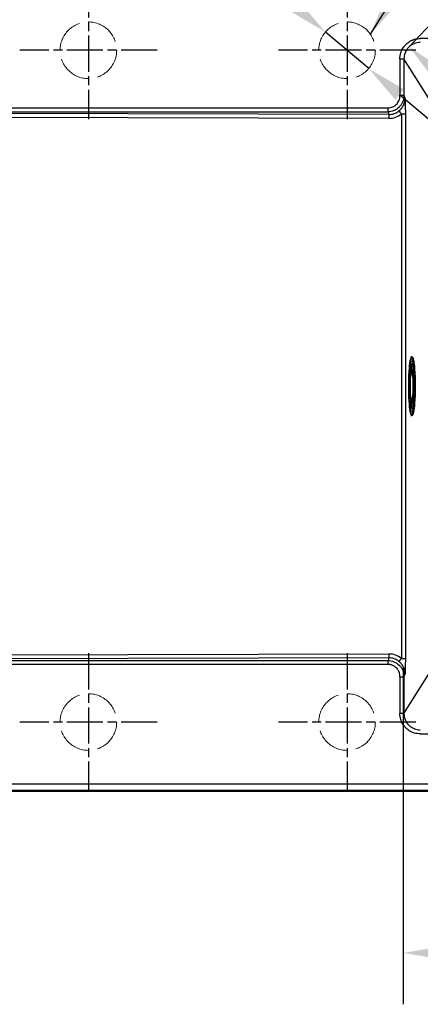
# Model space of a CAD drawing. Header units: millimetres. Extents: x 0 to 2100, y 0 to 2970.
# Tile 3 of 8: x 653 to 901, y 1354 to 1962. Entities that reach past the tile are written whole.
import ezdxf

# ---------------------------------------------------------------- set-up
doc = ezdxf.new("R2010")
doc.units = ezdxf.units.MM
doc.header["$LTSCALE"] = 10
doc.linetypes.add('CHAIN', pattern=[0.3543, 0.2362, -0.0295, 0.0591, -0.0295])
doc.linetypes.add('DASHED', pattern=[0.2068, 0.1655, -0.0413])
for name, color, linetype, lineweight in [('Center Mark(ISO)', 7, 'Continuous', 25), ('Dimensions(ISO)', 7, 'Continuous', 25), ('Sketch Geometry(ISO)', 7, 'Continuous', 50), ('Symbols(ISO)', 7, 'Continuous', 25), ('Visible Edges(ISO)', 7, 'Continuous', 50), ('Visible Tangent Edges(ISO)', 7, 'Continuous', 25)]:
    doc.layers.add(name, color=color, linetype=linetype, lineweight=lineweight)
doc.styles.add('Text_3.5mm', font='arial.ttf', dxfattribs={"width": 0.9})
doc.dimstyles.new('KS-STANDARD', dxfattribs={"dimscale": 10, "dimtxt": 3.5, "dimasz": 2.5, "dimexe": 3.175, "dimexo": 0, "dimgap": 0.8, "dimtad": 1, "dimdec": 1, "dimrnd": 1e-08, "dimtxsty": 'Text_3.5mm', "dimcen": 0.09, "dimdle": 10, "dimclrd": 7, "dimclre": 7, "dimclrt": 7, "dimadec": 0, "dimazin": 2, "dimtfac": 0.714286, "dimtdec": 4, "dimtmove": 0, "dimatfit": 3, "dimfxl": 1, "dimtolj": 1, "dimlwd": 25, "dimlwe": 25, "dimarcsym": 0})
doc.dimstyles.new('KS-STANDARD$7', dxfattribs={"dimscale": 10, "dimtxt": 3.5, "dimasz": 2.5, "dimexe": 3.175, "dimexo": 0, "dimgap": 0.8, "dimtad": 1, "dimdec": 1, "dimrnd": 1e-08, "dimtxsty": 'Text_3.5mm', "dimcen": 0.09, "dimdle": 10, "dimclrd": 7, "dimclre": 7, "dimclrt": 7, "dimadec": 0, "dimazin": 2, "dimtfac": 0.714286, "dimtdec": 4, "dimtmove": 0, "dimatfit": 3, "dimfxl": 1, "dimtolj": 1, "dimlwd": 25, "dimlwe": 25, "dimarcsym": 0})

# ---------------------------------------------------------------- blocks, each defined once
blk = doc.blocks.new('*D6')
at = {"layer": 'Defpoints', "color": 0, "linetype": 'Continuous', "transparency": 16777216}
for p in [(890.16, 1562.24), (1340.15, 1533.39), (890.16, 1385.43)]:
    blk.add_point(p, dxfattribs=at)
at = {"layer": 'Dimensions(ISO)', "color": 7, "linetype": 'Continuous', "lineweight": 25, "transparency": 16777216}
for p, q in [((890.16, 1562.24), (890.16, 1353.68)), ((1340.15, 1533.39), (1340.15, 1353.68)), ((1315.15, 1385.43), (915.16, 1385.43))]:
    blk.add_line(p, q, dxfattribs=at)
at = {"layer": 'Dimensions(ISO)', "color": 7, "linetype": 'Continuous', "transparency": 16777216}
for points in [[(915.16, 1389.6), (915.16, 1381.26), (890.16, 1385.43)], [(1315.15, 1389.6), (1315.15, 1381.26), (1340.15, 1385.43)]]:
    blk.add_solid(points, dxfattribs=at)
at = {"layer": 'Dimensions(ISO)', "color": 7, "linetype": 'Continuous', "lineweight": 25, "transparency": 16777216, "insert": (1060.2, 1411.3), "char_height": 35, "attachment_point": 4, "style": 'Text_3.5mm'}
blk.add_mtext('\\A1;\\fArial|b0|i0;\\H35.0000;~450', dxfattribs=at)
blk = doc.blocks.new('*D11')
at = {"layer": 'Defpoints', "color": 0, "linetype": 'Continuous', "transparency": 16777216}
for p in [(841.96, 1954.32), (868.75, 1931.79)]:
    blk.add_point(p, dxfattribs=at)
at = {"layer": 'Dimensions(ISO)', "color": 7, "linetype": 'Continuous', "lineweight": 25, "transparency": 16777216}
for p, q in [((822.83, 1970.42), (719.19, 2057.6)), ((868.75, 1931.79), (841.96, 1954.32)), ((887.88, 1915.7), (907.01, 1899.61))]:
    blk.add_line(p, q, dxfattribs=at)
at = {"layer": 'Dimensions(ISO)', "color": 7, "linetype": 'Continuous', "transparency": 16777216}
for points in [[(825.51, 1973.61), (820.15, 1967.23), (841.96, 1954.32)], [(890.56, 1918.89), (885.19, 1912.51), (868.75, 1931.79)]]:
    blk.add_solid(points, dxfattribs=at)
at = {"layer": 'Dimensions(ISO)', "color": 7, "linetype": 'Continuous', "lineweight": 25, "transparency": 16777216, "insert": (742.59, 2073), "char_height": 35, "attachment_point": 4, "rotation": 319.92935, "style": 'Text_3.5mm'}
blk.add_mtext('\\A1;∅35', dxfattribs=at)
blk = doc.blocks.new('*D14')
at = {"layer": 'Defpoints', "color": 0, "linetype": 'Continuous', "transparency": 16777216}
for p in [(893.49, 1944.92), (1337.21, 1526.2), (1337.5, 1526.51)]:
    blk.add_point(p, dxfattribs=at)
at = {"layer": 'Dimensions(ISO)', "color": 7, "linetype": 'Continuous', "lineweight": 25, "transparency": 16777216}
for p, q in [((893.49, 1944.92), (915.57, 1968.31)), ((911.96, 1928.06), (1319.31, 1543.66)), ((1337.21, 1526.2), (1359.29, 1549.6))]:
    blk.add_line(p, q, dxfattribs=at)
at = {"layer": 'Dimensions(ISO)', "color": 7, "linetype": 'Continuous', "transparency": 16777216}
for points in [[(914.82, 1931.09), (909.1, 1925.03), (893.78, 1945.22)], [(1322.17, 1546.69), (1316.46, 1540.63), (1337.5, 1526.51)]]:
    blk.add_solid(points, dxfattribs=at)
at = {"layer": 'Dimensions(ISO)', "color": 7, "linetype": 'Continuous', "lineweight": 25, "transparency": 16777216, "insert": (1098.79, 1787.33), "char_height": 35, "attachment_point": 4, "rotation": 316.66041, "style": 'Text_3.5mm'}
blk.add_mtext('\\A1;\\fArial|b0|i0;\\H35.0000;~610', dxfattribs=at)

msp = doc.modelspace()

# ---------------------------------------------------------------- linework, layer by layer
at = {"layer": 'Center Mark(ISO)', "linetype": 'CHAIN', "ltscale": 9.445163}
for p, q in [((695.353, 1985.559), (695.353, 1900.559)), ((855.353, 1985.559), (855.353, 1900.559)), ((737.853, 1943.059), (652.853, 1943.059)), ((897.853, 1943.059), (812.853, 1943.059)), ((695.353, 1570.559), (695.353, 1485.559)), ((855.353, 1570.559), (855.353, 1485.559)), ((737.853, 1528.059), (652.853, 1528.059)), ((897.853, 1528.059), (812.853, 1528.059))]:
    msp.add_line(p, q, dxfattribs=at)
at = {"layer": 'Sketch Geometry(ISO)', "linetype": 'DASHED', "lineweight": 18, "ltscale": 13.292522}
for centre in [(695.353, 1943.059), (855.353, 1943.059), (695.353, 1528.059), (855.353, 1528.059)]:
    msp.add_circle(centre, 17.5, dxfattribs=at)
at = {"layer": 'Visible Edges(ISO)'}
for p, q in [((894.718, 1753.559), (895.248, 1753.559)), ((894.724, 1745.513), (894.455, 1745.516)), ((894.724, 1725.604), (894.455, 1725.602)), ((894.718, 1717.559), (895.248, 1717.559)), ((1362.353, 1485.559), (408.353, 1485.559))]:
    msp.add_line(p, q, dxfattribs=at)
for points, knots in [([(896.77, 1747.806), (896.697, 1748.519), (896.618, 1749.178), (896.449, 1750.37), (896.359, 1750.903), (896.17, 1751.828), (896.072, 1752.221), (895.867, 1752.858), (895.762, 1753.103), (895.535, 1753.447), (895.404, 1753.559), (895.248, 1753.559)], [2.3235049, 2.3235049, 2.3235049, 2.3235049, 2.48712245, 2.48712245, 2.65074, 2.65074, 2.81435755, 2.81435755, 2.9779751, 2.9779751, 3.14159265, 3.14159265, 3.14159265, 3.14159265]), ([(895.157, 1748.945), (895.157, 1748.945), (895.14, 1748.92), (895.059, 1748.758), (894.97, 1748.51), (894.765, 1747.685), (894.644, 1747.008), (894.418, 1745.277), (894.314, 1744.192), (894.145, 1741.754), (894.082, 1740.395), (894.003, 1737.553), (893.988, 1736.07), (894.01, 1733.135), (894.047, 1731.683), (894.168, 1728.964), (894.252, 1727.697), (894.457, 1725.485), (894.578, 1724.537), (894.834, 1723.089), (894.977, 1722.564), (895.122, 1722.225), (895.157, 1722.173), (895.157, 1722.173)], [3.2813081, 3.2813081, 3.2813081, 3.2813081, 3.3570098, 3.3570098, 3.5538219, 3.5538219, 3.8366732, 3.8366732, 4.1469785, 4.1469785, 4.4633625, 4.4633625, 4.7813558, 4.7813558, 5.0996072, 5.0996072, 5.4171426, 5.4171426, 5.7318004, 5.7318004, 6.0337965, 6.0337965, 6.1434699, 6.1434699, 6.1434699, 6.1434699]), ([(896.77, 1723.312), (896.918, 1724.764), (897.031, 1726.303), (897.202, 1729.539), (897.259, 1731.234), (897.316, 1734.683), (897.316, 1736.435), (897.259, 1739.884), (897.202, 1741.579), (897.031, 1744.815), (896.918, 1746.354), (896.77, 1747.806)], [0.8180878, 0.8180878, 0.8180878, 0.8180878, 1.1191712, 1.1191712, 1.4202546, 1.4202546, 1.721338, 1.721338, 2.0224215, 2.0224215, 2.3235049, 2.3235049, 2.3235049, 2.3235049]), ([(894.724, 1725.604), (894.867, 1725.606), (895.006, 1725.644), (895.245, 1725.759), (895.336, 1725.836), (895.528, 1726.036), (895.593, 1726.153), (895.885, 1726.748), (895.992, 1727.327), (896.205, 1728.812), (896.285, 1729.602), (896.409, 1731.336), (896.454, 1732.271), (896.508, 1734.211), (896.518, 1735.217), (896.503, 1737.203), (896.478, 1738.185), (896.394, 1740.031), (896.336, 1740.895), (896.19, 1742.432), (896.102, 1743.1), (895.888, 1744.229), (895.816, 1744.628), (895.481, 1745.13), (895.404, 1745.228), (895.156, 1745.414), (894.974, 1745.501), (894.752, 1745.513), (894.738, 1745.513), (894.724, 1745.513)], [0.919379, 0.919379, 0.919379, 0.919379, 0.9709675, 0.9709675, 1.0315904, 1.0315904, 1.1370769, 1.1370769, 1.5680628, 1.5680628, 1.9096984, 1.9096984, 2.2362904, 2.2362904, 2.5598043, 2.5598043, 2.8828508, 2.8828508, 3.2072055, 3.2072055, 3.5371121, 3.5371121, 3.8983154, 3.8983154, 3.9786873, 3.9786873, 4.0540748, 4.0540748, 4.0590591, 4.0590591, 4.0590591, 4.0590591]), ([(895.248, 1717.559), (895.404, 1717.559), (895.535, 1717.671), (895.762, 1718.015), (895.867, 1718.259), (896.072, 1718.897), (896.17, 1719.29), (896.359, 1720.215), (896.449, 1720.748), (896.618, 1721.939), (896.697, 1722.598), (896.77, 1723.312)], [0, 0, 0, 0, 0.16361755, 0.16361755, 0.3272351, 0.3272351, 0.49085265, 0.49085265, 0.6544702, 0.6544702, 0.81808775, 0.81808775, 0.81808775, 0.81808775])]:
    msp.add_open_spline(points, degree=3, knots=knots, dxfattribs=at)
at = {"layer": 'Visible Tangent Edges(ISO)'}
for p, q in [((1330.02, 1950.35), (900.679, 1950.35)), ((888.062, 1937.733), (890.553, 1937.733)), ((888.062, 1937.733), (888.062, 1915.067)), ((905.629, 1913.659), (890.553, 1937.733)), ((890.553, 1937.733), (890.553, 1915.067)), ((890.553, 1915.067), (888.062, 1915.067)), ((890.553, 1915.067), (891.229, 1912.997)), ((440.509, 1907.477), (880.703, 1907.477)), ((440.509, 1905.062), (880.703, 1905.062)), ((881.247, 1903.397), (441.149, 1904.423)), ((880.703, 1905.062), (880.703, 1907.477)), ((880.703, 1905.062), (881.247, 1903.397)), ((881.225, 1900.982), (441.127, 1902.008)), ((888.958, 1903.76), (888.958, 1567.358)), ((888.958, 1903.76), (891.427, 1903.76)), ((891.427, 1903.76), (891.427, 1567.358)), ((441.127, 1569.11), (881.225, 1570.135)), ((440.509, 1566.055), (880.703, 1566.055)), ((880.703, 1563.641), (440.509, 1563.641)), ((881.247, 1567.721), (441.149, 1566.695)), ((881.247, 1567.721), (880.703, 1566.055)), ((880.703, 1563.641), (880.703, 1566.055)), ((888.958, 1567.358), (891.427, 1567.358)), ((891.229, 1558.121), (890.553, 1556.051)), ((890.553, 1533.385), (905.629, 1557.459)), ((888.062, 1556.051), (890.553, 1556.051)), ((888.062, 1556.051), (888.062, 1533.385)), ((890.553, 1556.051), (890.553, 1533.385)), ((890.553, 1533.385), (888.062, 1533.385)), ((900.679, 1520.768), (1330.02, 1520.768)), ((408.353, 1489.848), (1362.353, 1489.848)), ((408.353, 1485.858), (1362.353, 1485.858))]:
    msp.add_line(p, q, dxfattribs=at)
for centre, major_axis, ratio, start_param, end_param in [((888.98, 1903.76), (-1.595, 1.925), 0.006695, 0.2562002, 1.5652477), ((881.247, 1900.982), (0.006, 2.5), 0.0086953, 0.2618095, 1.5708161), ((895.248, 1735.559), (0, 18), 0.1089281, 0, 3.1415927), ((895.346, 1735.559), (0, -17.915), 0.1089281, 2.3235049, 7.1012731), ((894.818, 1735.559), (0, 13.25), 0.1089281, 5.3988504, 6.1356017), ((894.723, 1735.559), (0, 9.955), 0.1089281, 6.282229, 6.5767185), ((894.723, 1735.559), (0, -9.955), 0.1089281, 5.9896521, 6.2841416), ((894.818, 1735.559), (0, -13.25), 0.1089281, 0.1475836, 0.8843349), ((881.247, 1570.135), (0.006, -2.5), 0.0086953, 4.7123692, 6.0213758), ((888.98, 1567.358), (-1.595, -1.925), 0.006695, 4.7179376, 6.0269852)]:
    msp.add_ellipse(centre, major_axis=major_axis, ratio=ratio, start_param=start_param, end_param=end_param, dxfattribs=at)
for major_axis in [(0, -15.688), (0, -13.95), (0, -9.155)]:
    msp.add_ellipse((895.511, 1735.559), major_axis=major_axis, ratio=0.1089281, dxfattribs=at)
for points, knots in [([(888.062, 1937.733), (888.062, 1939.019), (888.25, 1940.291), (888.653, 1941.569), (888.759, 1941.905), (888.878, 1942.236), (889.013, 1942.564), (889.39, 1943.483), (889.881, 1944.383), (890.553, 1945.287), (890.91, 1945.767), (891.302, 1946.225), (891.744, 1946.668), (892.433, 1947.356), (893.243, 1948.013), (894.259, 1948.61), (894.753, 1948.901), (895.275, 1949.164), (895.848, 1949.399), (896.242, 1949.561), (896.662, 1949.71), (897.114, 1949.842), (898.223, 1950.164), (899.437, 1950.35), (900.679, 1950.35)], [0, 0, 0, 0, 0.25, 0.25, 0.25, 0.3157978, 0.3157978, 0.3157978, 0.5, 0.5, 0.5, 0.597836, 0.597836, 0.597836, 0.75, 0.75, 0.75, 0.8240293, 0.8240293, 0.8240293, 0.875, 0.875, 0.875, 1, 1, 1, 1]), ([(900.679, 1947.859), (899.472, 1947.863), (898.176, 1947.649), (896.926, 1947.16), (896.881, 1947.143), (896.835, 1947.125), (896.79, 1947.106), (895.589, 1946.616), (894.444, 1945.868), (893.494, 1944.918), (892.544, 1943.968), (891.796, 1942.823), (891.306, 1941.622), (891.288, 1941.577), (891.269, 1941.531), (891.252, 1941.486), (890.763, 1940.236), (890.549, 1938.94), (890.553, 1937.733)], [0, 0, 0, 0, 0.25, 0.25, 0.25, 0.25911564, 0.25911564, 0.25911564, 0.5, 0.5, 0.5, 0.74088436, 0.74088436, 0.74088436, 0.75, 0.75, 0.75, 1, 1, 1, 1]), ([(880.703, 1907.477), (881.758, 1907.477), (882.771, 1907.72), (883.597, 1908.079), (883.899, 1908.211), (884.177, 1908.357), (884.429, 1908.508), (884.45, 1908.521), (884.472, 1908.534), (884.493, 1908.547), (885.009, 1908.864), (885.453, 1909.225), (885.83, 1909.601), (886.141, 1909.912), (886.407, 1910.233), (886.635, 1910.552), (886.95, 1910.993), (887.206, 1911.453), (887.41, 1911.92), (887.859, 1912.947), (888.062, 1914.009), (888.062, 1915.067)], [0, 0, 0, 0, 0.178836, 0.178836, 0.178836, 0.2443491, 0.2443491, 0.2443491, 0.25, 0.25, 0.25, 0.3870603, 0.3870603, 0.3870603, 0.5, 0.5, 0.5, 0.6563979, 0.6563979, 0.6563979, 1, 1, 1, 1]), ([(890.553, 1915.067), (890.546, 1913.812), (890.356, 1912.692), (889.859, 1911.41), (889.797, 1911.249), (889.731, 1911.092), (889.661, 1910.937), (889.175, 1909.852), (888.525, 1908.89), (887.69, 1908.034), (887.641, 1907.984), (887.592, 1907.934), (887.542, 1907.885), (886.671, 1907.029), (885.627, 1906.337), (884.559, 1905.873), (884.491, 1905.844), (884.424, 1905.815), (884.356, 1905.788), (883.157, 1905.3), (881.918, 1905.069), (880.703, 1905.062)], [0.00000003, 0.00000003, 0.00000003, 0.00000003, 0.25, 0.25, 0.25, 0.28122864, 0.28122864, 0.28122864, 0.5, 0.5, 0.5, 0.51277125, 0.51277125, 0.51277125, 0.73589331, 0.73589331, 0.73589331, 0.75, 0.75, 0.75, 1, 1, 1, 1]), ([(887.433, 1905.619), (887.503, 1905.674), (887.575, 1905.731), (887.648, 1905.791), (887.718, 1905.848), (887.788, 1905.907), (887.857, 1905.968), (887.999, 1906.09), (888.136, 1906.217), (888.26, 1906.337), (888.27, 1906.347), (888.28, 1906.357), (888.29, 1906.366), (888.417, 1906.49), (888.545, 1906.621), (888.672, 1906.76), (888.778, 1906.875), (888.899, 1907.013), (888.997, 1907.131), (889.017, 1907.156), (889.036, 1907.179), (889.055, 1907.202), (889.161, 1907.332), (889.269, 1907.472), (889.379, 1907.622), (889.434, 1907.698), (889.49, 1907.776), (889.545, 1907.857), (889.574, 1907.898), (889.608, 1907.949), (889.639, 1907.996), (889.668, 1908.04), (889.694, 1908.081), (889.711, 1908.108), (889.838, 1908.305), (889.99, 1908.551), (890.18, 1908.922), (890.203, 1908.967), (890.227, 1909.015), (890.252, 1909.064), (890.363, 1909.29), (890.449, 1909.488), (890.518, 1909.653), (890.552, 1909.735), (890.581, 1909.81), (890.606, 1909.876), (890.632, 1909.943), (890.638, 1909.959), (890.671, 1910.051), (890.738, 1910.235), (890.795, 1910.411), (890.844, 1910.577), (890.881, 1910.703), (890.909, 1910.806), (890.94, 1910.925), (890.95, 1910.963), (890.96, 1911.004), (890.97, 1911.047), (891.018, 1911.247), (891.056, 1911.428), (891.088, 1911.61), (891.113, 1911.748), (891.134, 1911.887), (891.153, 1912.035), (891.165, 1912.125), (891.175, 1912.214), (891.184, 1912.301), (891.209, 1912.544), (891.223, 1912.776), (891.229, 1912.997)], [0, 0, 0, 0, 0.03065562, 0.03065562, 0.03065562, 0.06006841, 0.06006841, 0.06006841, 0.11998262, 0.11998262, 0.11998262, 0.125, 0.125, 0.125, 0.1875, 0.1875, 0.1875, 0.2392809, 0.2392809, 0.2392809, 0.25, 0.25, 0.25, 0.3125, 0.3125, 0.3125, 0.34375, 0.34375, 0.34375, 0.3598556, 0.3598556, 0.3598556, 0.375, 0.375, 0.375, 0.48628207, 0.48628207, 0.48628207, 0.5, 0.5, 0.5, 0.5625, 0.5625, 0.5625, 0.59375, 0.59375, 0.59375, 0.625, 0.625, 0.625, 0.6875, 0.6875, 0.6875, 0.73461726, 0.73461726, 0.73461726, 0.75, 0.75, 0.75, 0.82080443, 0.82080443, 0.82080443, 0.875, 0.875, 0.875, 0.90818552, 0.90818552, 0.90818552, 0.99999999, 0.99999999, 0.99999999, 0.99999999]), ([(891.229, 1912.997), (891.234, 1912.751), (891.24, 1912.485), (891.246, 1912.229), (891.25, 1912.097), (891.253, 1911.968), (891.256, 1911.846), (891.259, 1911.725), (891.263, 1911.595), (891.266, 1911.464), (891.273, 1911.203), (891.281, 1910.933), (891.287, 1910.7), (891.294, 1910.46), (891.302, 1910.207), (891.309, 1909.938), (891.313, 1909.815), (891.317, 1909.688), (891.32, 1909.557), (891.332, 1909.143), (891.342, 1908.814), (891.352, 1908.413), (891.367, 1907.878), (891.379, 1907.384), (891.39, 1906.88), (891.395, 1906.627), (891.4, 1906.372), (891.405, 1906.108), (891.409, 1905.848), (891.413, 1905.589), (891.417, 1905.331), (891.42, 1905.07), (891.422, 1904.809), (891.424, 1904.549), (891.425, 1904.418), (891.425, 1904.287), (891.426, 1904.155), (891.426, 1904.024), (891.427, 1903.892), (891.427, 1903.76)], [0, 0, 0, 0, 0.0825488, 0.0825488, 0.0825488, 0.125, 0.125, 0.125, 0.1670343, 0.1670343, 0.1670343, 0.25, 0.25, 0.25, 0.3356337, 0.3356337, 0.3356337, 0.375, 0.375, 0.375, 0.5, 0.5, 0.5, 0.6665133, 0.6665133, 0.6665133, 0.75, 0.75, 0.75, 0.8322588, 0.8322588, 0.8322588, 0.9156891, 0.9156891, 0.9156891, 0.9577541, 0.9577541, 0.9577541, 1, 1, 1, 1]), ([(881.247, 1903.397), (882.302, 1903.388), (883.346, 1903.543), (884.419, 1903.912), (884.459, 1903.926), (884.499, 1903.94), (884.539, 1903.954), (885.569, 1904.324), (886.563, 1904.89), (887.433, 1905.619)], [0, 0, 0, 0, 0.5, 0.5, 0.5, 0.5186503, 0.5186503, 0.5186503, 1, 1, 1, 1]), ([(881.225, 1900.982), (882.622, 1900.979), (885.419, 1901.459), (887.882, 1902.869), (888.958, 1903.76)], [0, 0, 0, 0, 0.5000004, 1, 1, 1, 1]), ([(888.958, 1567.358), (887.882, 1568.249), (885.419, 1569.659), (882.622, 1570.139), (881.225, 1570.135)], [0, 0, 0, 0, 0.4999996, 1, 1, 1, 1]), ([(880.703, 1566.055), (881.919, 1566.049), (883.14, 1565.826), (884.356, 1565.33), (884.366, 1565.326), (884.376, 1565.322), (884.386, 1565.318), (885.519, 1564.852), (886.637, 1564.117), (887.521, 1563.253), (887.578, 1563.197), (887.635, 1563.141), (887.69, 1563.084), (887.92, 1562.849), (888.141, 1562.598), (888.353, 1562.331), (888.565, 1562.065), (888.782, 1561.759), (888.956, 1561.488), (889.274, 1560.989), (889.576, 1560.406), (889.801, 1559.855), (889.821, 1559.806), (889.84, 1559.757), (889.859, 1559.708), (890.089, 1559.115), (890.274, 1558.447), (890.382, 1557.861), (890.443, 1557.532), (890.491, 1557.163), (890.518, 1556.841), (890.539, 1556.59), (890.551, 1556.326), (890.553, 1556.051)], [0, 0, 0, 0, 0.25, 0.25, 0.25, 0.25206745, 0.25206745, 0.25206745, 0.48495047, 0.48495047, 0.48495047, 0.5, 0.5, 0.5, 0.5625, 0.5625, 0.5625, 0.625, 0.625, 0.625, 0.73976836, 0.73976836, 0.73976836, 0.75, 0.75, 0.75, 0.875, 0.875, 0.875, 0.94518245, 0.94518245, 0.94518245, 0.99999997, 0.99999997, 0.99999997, 0.99999997]), ([(888.062, 1556.051), (888.062, 1557.035), (887.896, 1558), (887.519, 1558.952), (887.38, 1559.303), (887.211, 1559.652), (887.007, 1559.996), (886.893, 1560.187), (886.769, 1560.377), (886.635, 1560.566), (886.397, 1560.9), (886.129, 1561.221), (885.815, 1561.532), (885.448, 1561.896), (885.018, 1562.249), (884.493, 1562.571), (884.178, 1562.765), (883.842, 1562.939), (883.468, 1563.093), (883.265, 1563.177), (883.051, 1563.255), (882.822, 1563.325), (882.17, 1563.524), (881.444, 1563.641), (880.703, 1563.641)], [0, 0, 0, 0, 0.3175375, 0.3175375, 0.3175375, 0.4347826, 0.4347826, 0.4347826, 0.5, 0.5, 0.5, 0.615175, 0.615175, 0.615175, 0.75, 0.75, 0.75, 0.8311013, 0.8311013, 0.8311013, 0.875, 0.875, 0.875, 1, 1, 1, 1]), ([(887.433, 1565.499), (886.565, 1566.227), (885.538, 1566.805), (884.539, 1567.164), (884.499, 1567.178), (884.459, 1567.192), (884.419, 1567.206), (883.901, 1567.384), (883.33, 1567.523), (882.814, 1567.604), (882.299, 1567.686), (881.774, 1567.725), (881.247, 1567.721)], [0, 0, 0, 0, 0.480741, 0.480741, 0.480741, 0.5, 0.5, 0.5, 0.75, 0.75, 0.75, 1, 1, 1, 1]), ([(891.229, 1558.121), (891.224, 1558.308), (891.212, 1558.516), (891.194, 1558.72), (891.182, 1558.845), (891.169, 1558.968), (891.154, 1559.083), (891.144, 1559.159), (891.133, 1559.235), (891.121, 1559.314), (891.108, 1559.394), (891.094, 1559.476), (891.079, 1559.559), (891.049, 1559.724), (891.006, 1559.924), (890.971, 1560.071), (890.94, 1560.199), (890.904, 1560.336), (890.862, 1560.479), (890.857, 1560.5), (890.851, 1560.52), (890.844, 1560.541), (890.82, 1560.624), (890.793, 1560.709), (890.765, 1560.797), (890.736, 1560.885), (890.69, 1561.017), (890.672, 1561.067), (890.627, 1561.191), (890.556, 1561.38), (890.459, 1561.606), (890.4, 1561.743), (890.331, 1561.895), (890.252, 1562.054), (890.149, 1562.264), (890.049, 1562.447), (889.957, 1562.606), (889.943, 1562.631), (889.929, 1562.656), (889.915, 1562.679), (889.884, 1562.731), (889.855, 1562.78), (889.827, 1562.826), (889.786, 1562.893), (889.767, 1562.924), (889.712, 1563.01), (889.601, 1563.183), (889.489, 1563.345), (889.379, 1563.495), (889.269, 1563.646), (889.181, 1563.761), (889.054, 1563.916), (888.842, 1564.177), (888.648, 1564.391), (888.424, 1564.618), (888.381, 1564.662), (888.336, 1564.706), (888.29, 1564.751), (888.23, 1564.811), (888.168, 1564.869), (888.107, 1564.926), (887.997, 1565.028), (887.887, 1565.126), (887.777, 1565.219), (887.662, 1565.317), (887.547, 1565.41), (887.433, 1565.499)], [0.00000001, 0.00000001, 0.00000001, 0.00000001, 0.07752858, 0.07752858, 0.07752858, 0.125, 0.125, 0.125, 0.1558653, 0.1558653, 0.1558653, 0.1875, 0.1875, 0.1875, 0.25, 0.25, 0.25, 0.30477856, 0.30477856, 0.30477856, 0.3125, 0.3125, 0.3125, 0.34375, 0.34375, 0.34375, 0.375, 0.375, 0.375, 0.45269857, 0.45269857, 0.45269857, 0.5, 0.5, 0.5, 0.5625, 0.5625, 0.5625, 0.57233929, 0.57233929, 0.57233929, 0.59375, 0.59375, 0.59375, 0.625, 0.625, 0.625, 0.6875, 0.6875, 0.6875, 0.75, 0.75, 0.75, 0.85474547, 0.85474547, 0.85474547, 0.875, 0.875, 0.875, 0.90175403, 0.90175403, 0.90175403, 0.94989346, 0.94989346, 0.94989346, 1, 1, 1, 1]), ([(891.427, 1567.358), (891.427, 1567.227), (891.426, 1567.095), (891.426, 1566.962), (891.425, 1566.832), (891.425, 1566.7), (891.424, 1566.569), (891.422, 1566.307), (891.42, 1566.045), (891.417, 1565.787), (891.413, 1565.523), (891.409, 1565.263), (891.405, 1565.01), (891.401, 1564.761), (891.395, 1564.496), (891.39, 1564.238), (891.387, 1564.107), (891.384, 1563.978), (891.381, 1563.854), (891.373, 1563.486), (891.362, 1563.057), (891.352, 1562.705), (891.348, 1562.529), (891.342, 1562.311), (891.337, 1562.133), (891.332, 1561.954), (891.325, 1561.713), (891.32, 1561.561), (891.317, 1561.459), (891.313, 1561.302), (891.309, 1561.18), (891.308, 1561.12), (891.306, 1561.06), (891.304, 1560.989), (891.298, 1560.772), (891.293, 1560.625), (891.287, 1560.417), (891.28, 1560.141), (891.273, 1559.901), (891.266, 1559.654), (891.263, 1559.531), (891.26, 1559.405), (891.256, 1559.272), (891.253, 1559.143), (891.25, 1559.015), (891.246, 1558.889), (891.24, 1558.627), (891.234, 1558.372), (891.229, 1558.121)], [0, 0, 0, 0, 0.0419998, 0.0419998, 0.0419998, 0.0834378, 0.0834378, 0.0834378, 0.1659216, 0.1659216, 0.1659216, 0.25, 0.25, 0.25, 0.3328338, 0.3328338, 0.3328338, 0.375, 0.375, 0.375, 0.5, 0.5, 0.5, 0.5625, 0.5625, 0.5625, 0.625, 0.625, 0.625, 0.6670058, 0.6670058, 0.6670058, 0.6875, 0.6875, 0.6875, 0.75, 0.75, 0.75, 0.8332798, 0.8332798, 0.8332798, 0.875, 0.875, 0.875, 0.9155925, 0.9155925, 0.9155925, 1, 1, 1, 1]), ([(900.679, 1520.768), (899.442, 1520.768), (898.187, 1520.964), (897.114, 1521.276), (896.722, 1521.39), (896.343, 1521.521), (895.98, 1521.665), (895.35, 1521.916), (894.771, 1522.206), (894.259, 1522.507), (894.038, 1522.636), (893.824, 1522.771), (893.617, 1522.91), (892.892, 1523.397), (892.257, 1523.934), (891.707, 1524.488), (891.27, 1524.928), (890.888, 1525.381), (890.553, 1525.831), (889.903, 1526.705), (889.386, 1527.641), (889.003, 1528.578), (888.87, 1528.902), (888.754, 1529.227), (888.652, 1529.549), (888.257, 1530.802), (888.062, 1532.095), (888.062, 1533.385)], [0, 0, 0, 0, 0.125, 0.125, 0.125, 0.1706149, 0.1706149, 0.1706149, 0.25, 0.25, 0.25, 0.2842676, 0.2842676, 0.2842676, 0.40445, 0.40445, 0.40445, 0.5, 0.5, 0.5, 0.6857228, 0.6857228, 0.6857228, 0.75, 0.75, 0.75, 1, 1, 1, 1]), ([(890.553, 1533.385), (890.549, 1532.178), (890.763, 1530.882), (891.252, 1529.632), (891.267, 1529.593), (891.282, 1529.554), (891.298, 1529.515), (891.783, 1528.32), (892.523, 1527.179), (893.464, 1526.23), (893.474, 1526.22), (893.484, 1526.21), (893.494, 1526.2), (893.954, 1525.739), (894.46, 1525.324), (894.997, 1524.965), (895.6, 1524.561), (896.241, 1524.228), (896.897, 1523.969), (896.906, 1523.965), (896.916, 1523.961), (896.926, 1523.957), (898.176, 1523.469), (899.472, 1523.255), (900.679, 1523.259)], [0, 0, 0, 0, 0.25, 0.25, 0.25, 0.25780046, 0.25780046, 0.25780046, 0.49746989, 0.49746989, 0.49746989, 0.5, 0.5, 0.5, 0.61681938, 0.61681938, 0.61681938, 0.74801023, 0.74801023, 0.74801023, 0.75, 0.75, 0.75, 1, 1, 1, 1])]:
    msp.add_open_spline(points, degree=3, knots=knots, dxfattribs=at)

# ---------------------------------------------------------------- dimensions: what is measured, and where the dimension line sits
at = {"layer": 'Dimensions(ISO)', "color": 7, "linetype": 'Continuous', "lineweight": 25}
dim = msp.add_diameter_dim_2p(p1=(868.745, 1931.794), p2=(841.961, 1954.324), dimstyle='KS-STANDARD', override={"dimgap": 0.8, "dimdec": 1, "dimlfac": 1, "dimtol": 0, "dimlim": 0, "dimtp": 0, "dimtm": 0, "dimtdec": 4, "dimatfit": 2}, dxfattribs=at)
dim.commit()
dim.dimension.update_dxf_attribs({"geometry": '*D11', "text_midpoint": (755.778, 2026.822), "dimtype": 163})
for base, p1, p2, angle, picture, middle in [((1337.497, 1526.505), (893.494, 1944.918), (1337.211, 1526.201), 136.660411, '*D14', (1115.639, 1735.864)), ((890.16, 1385.43), (1340.153, 1533.392), (890.16, 1562.237), 180, '*D6', (1107.775, 1385.43))]:
    dim = msp.add_linear_dim(base=base, p1=p1, p2=p2, angle=angle, text='\\fArial|b0|i0;\\H35.0000;~<>', dimstyle='KS-STANDARD', override={"dimgap": 0.8, "dimdec": 0, "dimtol": 0, "dimlim": 0, "dimtp": 0, "dimtm": 0, "dimtdec": 4, "dimtofl": 0, "dimatfit": 1}, dxfattribs=at)
    dim.commit()
    dim.dimension.update_dxf_attribs({"geometry": picture, "text_midpoint": middle, "dimtype": 160})

# ---------------------------------------------------------------- leaders
at = {"layer": 'Symbols(ISO)', "color": 7, "linetype": 'Continuous', "lineweight": 25, "annotation_type": 0, "has_hookline": 1, "hookline_direction": 0, "text_width": 191.535}
msp.add_leader([(869.773, 1952.974), (932.784, 2053.07), (957.784, 2053.07)], dimstyle='KS-STANDARD$7', override={"dimgap": 0, "dimtad": 1}, dxfattribs=at)

doc.saveas('drawing.dxf')
